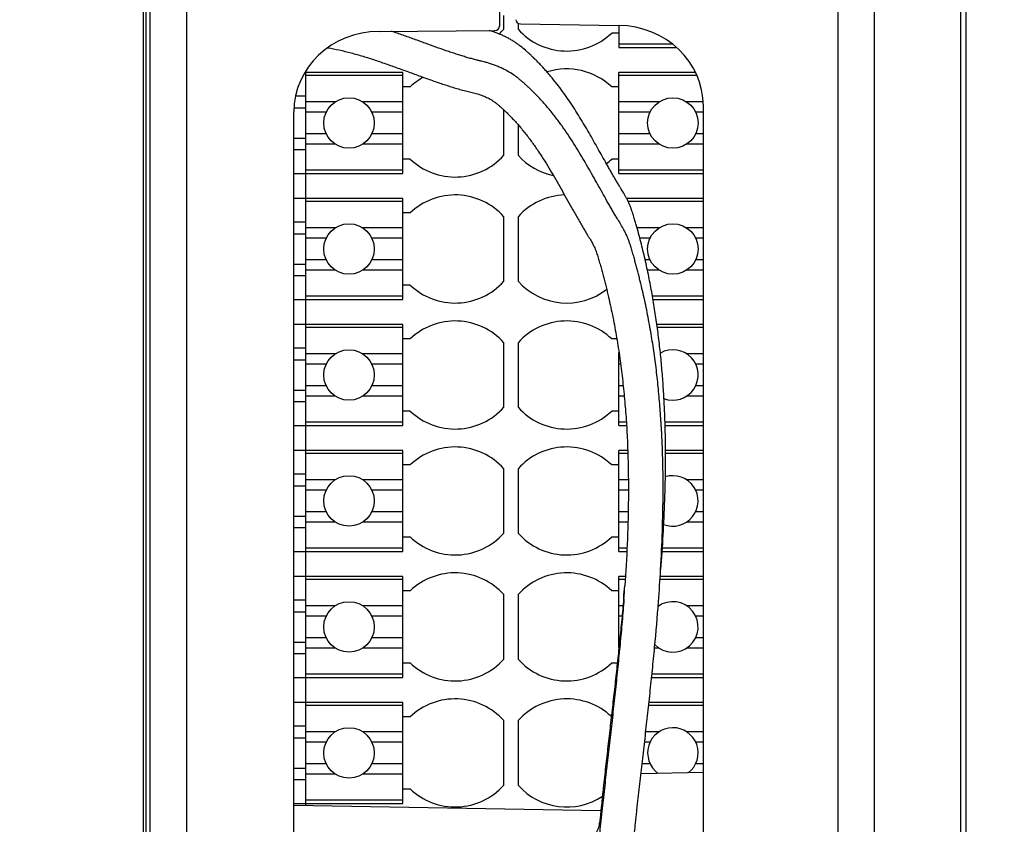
# Model space of a CAD drawing. Header units: inches. Extents: x 0 to 22, y 0 to 17.
# Tile 33 of 42: x 15.217 to 16.294, y 6.171 to 7.051. Entities that reach past the tile are written whole.
import ezdxf

# ---------------------------------------------------------------- set-up
doc = ezdxf.new("R2010")
doc.units = ezdxf.units.IN
doc.header["$LTSCALE"] = 1.21
doc.header["$MEASUREMENT"] = 0
doc.layers.get('0').update_dxf_attribs({"linetype": 'CONTINUOUS'})
doc.layers.add('DIMENSIONS', color=7, linetype='CONTINUOUS')
doc.styles.get("Standard").update_dxf_attribs({"font": 'txt', "width": 0.8})
doc.dimstyles.new('DIMSTYLE_1', dxfattribs={"dimtxt": 0.125, "dimasz": 0.18, "dimexe": 0.125, "dimexo": 0.0625, "dimgap": 0.0625, "dimtad": 0, "dimtih": 1, "dimtoh": 1, "dimzin": 4, "dimdsep": 46, "dimtxsty": 'STANDARD', "dimblk": '_FILLED', "dimblk1": '_FILLED', "dimblk2": '_FILLED', "dimcen": 0.09, "dimadec": 0, "dimazin": 0, "dimtp": 0.001, "dimtm": 0.001, "dimtfac": 1, "dimtofl": 0, "dimtmove": 0, "dimatfit": 3, "dimldrblk": '_FILLED', "dimfxl": 1, "dimtolj": 1, "dimtzin": 4, "dimarcsym": 0})

# ---------------------------------------------------------------- blocks, each defined once
blk = doc.blocks.new('_FILLED')
at = {"color": 0, "linetype": 'BYBLOCK'}
blk.add_solid([(0, 0), (-1, 0.1736), (-1, -0.1736)], dxfattribs=at)
blk = doc.blocks.new('*D6')
at = {"layer": 'DIMENSIONS', "color": 2, "linetype": 'CONTINUOUS'}
for p, q in [((16.215, 8.4001), (17.8775, 8.4001)), ((17.7525, 8.4001), (17.7525, 7.0514)), ((17.7525, 4.9311), (17.7525, 6.8014)), ((16.215, 4.9311), (17.8775, 4.9311))]:
    blk.add_line(p, q, dxfattribs=at)
at = {"layer": 'DIMENSIONS', "color": 2, "linetype": 'CONTINUOUS', "xscale": 0.18, "yscale": 0.18, "zscale": 0.18}
for p, rotation in [((17.7525, 8.4001), 90), ((17.7525, 4.9311), 270)]:
    blk.add_blockref('_FILLED', p, dxfattribs=dict(at, rotation=rotation))
at = {"layer": 'DIMENSIONS', "color": 2, "linetype": 'CONTINUOUS', "insert": (17.7525, 6.9889), "char_height": 0.125, "width": 1.125, "attachment_point": 2, "line_spacing_factor": 0.9}
blk.add_mtext('3.47{\\Ftxt.shx;\\W1.000000;\\H0.125000; }[88.1]', dxfattribs=at)
blk = doc.blocks.new('*D7')
at = {"layer": 'DIMENSIONS', "color": 2, "linetype": 'CONTINUOUS'}
for p, q in [((15.5165, 7.7071), (14.4775, 7.7071)), ((14.6025, 7.7071), (14.6025, 6.7886)), ((14.6025, 5.6201), (14.6025, 6.5386)), ((15.5165, 5.6201), (14.4775, 5.6201))]:
    blk.add_line(p, q, dxfattribs=at)
at = {"layer": 'DIMENSIONS', "color": 2, "linetype": 'CONTINUOUS', "xscale": 0.18, "yscale": 0.18, "zscale": 0.18}
for p, rotation in [((14.6025, 7.7071), 90), ((14.6025, 5.6201), 270)]:
    blk.add_blockref('_FILLED', p, dxfattribs=dict(at, rotation=rotation))
at = {"layer": 'DIMENSIONS', "color": 2, "linetype": 'CONTINUOUS', "insert": (14.6025, 6.7261), "char_height": 0.125, "width": 0.925, "attachment_point": 2, "line_spacing_factor": 0.9}
blk.add_mtext('2.09{\\Ftxt.shx;\\W1.000000;\\H0.125000; }[53]', dxfattribs=at)
blk = doc.blocks.new('*D10')
at = {"layer": 'DIMENSIONS', "color": 2, "linetype": 'CONTINUOUS'}
for p, q in [((15.8225, 7.6684), (17.1275, 7.6684)), ((17.0025, 7.6684), (17.0025, 6.595)), ((17.0025, 5.6559), (17.0025, 6.345)), ((15.8225, 5.6559), (17.1275, 5.6559))]:
    blk.add_line(p, q, dxfattribs=at)
at = {"layer": 'DIMENSIONS', "color": 2, "linetype": 'CONTINUOUS', "xscale": 0.18, "yscale": 0.18, "zscale": 0.18}
for p, rotation in [((17.0025, 7.6684), 90), ((17.0025, 5.6559), 270)]:
    blk.add_blockref('_FILLED', p, dxfattribs=dict(at, rotation=rotation))
at = {"layer": 'DIMENSIONS', "color": 2, "linetype": 'CONTINUOUS', "insert": (17.0025, 6.5325), "char_height": 0.125, "width": 1.125, "attachment_point": 2, "line_spacing_factor": 0.9}
blk.add_mtext('2.01{\\Ftxt.shx;\\W1.000000;\\H0.125000; }[51.1]', dxfattribs=at)

msp = doc.modelspace()

# ---------------------------------------------------------------- linework, layer by layer
at = {"color": 7, "linetype": 'CONTINUOUS'}
for p, q in [((15.3525, 5.0311), (15.3525, 8.3001)), ((16.2525, 5.0311), (16.2525, 8.3001)), ((15.4, 5.6648), (15.4, 7.6595)), ((15.742, 7.6684), (15.742, 7.0434)), ((16.112, 7.6592), (16.112, 5.6651)), ((15.36, 5.7059), (15.36, 7.6184)), ((16.152, 7.6181), (16.152, 5.7061)), ((15.7467, 7.0402), (15.7467, 7.0554)), ((15.7624, 7.0467), (15.7624, 7.0402)), ((15.7649, 7.046), (15.8725, 7.0444)), ((15.6103, 7.0379), (15.7371, 7.0388)), ((15.7364, 7.037), (15.7306, 7.0388)), ((15.8648, 7.0362), (15.8727, 7.0362)), ((15.8727, 7.0444), (15.8727, 7.0204)), ((15.9314, 7.0238), (15.8727, 7.0238)), ((15.8727, 7.0204), (15.9355, 7.0204)), ((15.6364, 6.9929), (15.529, 6.9929)), ((15.5301, 6.1913), (15.5301, 6.9947)), ((15.6364, 6.8826), (15.6364, 6.9929)), ((15.8727, 6.8826), (15.8727, 6.9929)), ((15.9565, 6.9929), (15.8727, 6.9929)), ((15.6364, 6.9895), (15.5301, 6.9895)), ((15.958, 6.9895), (15.8727, 6.9895)), ((15.6443, 6.9771), (15.6364, 6.9771)), ((15.8727, 6.9771), (15.8648, 6.9771)), ((15.5189, 6.9673), (15.5301, 6.9673)), ((15.5625, 6.9609), (15.5301, 6.9609)), ((15.6364, 6.9609), (15.5923, 6.9609)), ((15.9168, 6.9609), (15.8727, 6.9609)), ((15.965, 6.9609), (15.9466, 6.9609)), ((15.517, 6.9543), (15.5301, 6.9543)), ((15.517, 6.0083), (15.517, 6.9498)), ((15.5525, 6.9495), (15.5301, 6.9495)), ((15.6364, 6.9495), (15.6023, 6.9495)), ((15.7467, 6.9024), (15.7467, 6.9519)), ((15.9068, 6.9495), (15.8727, 6.9495)), ((15.965, 6.9495), (15.9566, 6.9495)), ((15.965, 6.9563), (15.965, 6.0028)), ((15.5525, 6.9259), (15.5301, 6.9259)), ((15.6364, 6.9259), (15.6023, 6.9259)), ((15.7624, 6.9356), (15.7624, 6.9024)), ((15.9068, 6.9259), (15.8727, 6.9259)), ((15.965, 6.9259), (15.9566, 6.9259)), ((15.517, 6.9212), (15.5301, 6.9212)), ((15.5301, 6.9082), (15.517, 6.9082)), ((15.5625, 6.9146), (15.5301, 6.9146)), ((15.6364, 6.9146), (15.5923, 6.9146)), ((15.9168, 6.9146), (15.8727, 6.9146)), ((15.965, 6.9146), (15.9466, 6.9146)), ((15.6364, 6.8984), (15.6443, 6.8984)), ((15.8648, 6.8984), (15.8727, 6.8984)), ((15.6364, 6.886), (15.5301, 6.886)), ((15.965, 6.886), (15.8727, 6.886)), ((15.517, 6.8826), (15.6364, 6.8826)), ((15.8727, 6.8826), (15.965, 6.8826)), ((15.6364, 6.8551), (15.517, 6.8551)), ((15.6364, 6.8517), (15.5301, 6.8517)), ((15.6364, 6.7448), (15.6364, 6.8551)), ((15.965, 6.8551), (15.8811, 6.8551)), ((15.965, 6.8517), (15.8827, 6.8517)), ((15.517, 6.8295), (15.5301, 6.8295)), ((15.6443, 6.8393), (15.6364, 6.8393)), ((15.7467, 6.7646), (15.7467, 6.8353)), ((15.7624, 6.8353), (15.7624, 6.7646)), ((15.5625, 6.8231), (15.5301, 6.8231)), ((15.6364, 6.8231), (15.5923, 6.8231)), ((15.9168, 6.8231), (15.8925, 6.8231)), ((15.965, 6.8231), (15.9466, 6.8231)), ((15.517, 6.8165), (15.5301, 6.8165)), ((15.5525, 6.8118), (15.5301, 6.8118)), ((15.6364, 6.8118), (15.6023, 6.8118)), ((15.9068, 6.8118), (15.8956, 6.8118)), ((15.965, 6.8118), (15.9566, 6.8118)), ((15.5525, 6.7881), (15.5301, 6.7881)), ((15.6364, 6.7881), (15.6023, 6.7881)), ((15.9068, 6.7881), (15.9013, 6.7881)), ((15.965, 6.7881), (15.9566, 6.7881)), ((15.517, 6.7834), (15.5301, 6.7834)), ((15.5625, 6.7768), (15.5301, 6.7768)), ((15.6364, 6.7768), (15.5923, 6.7768)), ((15.9168, 6.7768), (15.9038, 6.7768)), ((15.965, 6.7768), (15.9466, 6.7768)), ((15.5301, 6.7704), (15.517, 6.7704)), ((15.6364, 6.7606), (15.6443, 6.7606)), ((15.517, 6.7448), (15.6364, 6.7448)), ((15.6364, 6.7482), (15.5301, 6.7482)), ((15.965, 6.7482), (15.9094, 6.7482)), ((15.91, 6.7448), (15.965, 6.7448)), ((15.6364, 6.7173), (15.517, 6.7173)), ((15.6364, 6.7139), (15.5301, 6.7139)), ((15.6364, 6.607), (15.6364, 6.7173)), ((15.965, 6.7173), (15.9142, 6.7173)), ((15.965, 6.7139), (15.9147, 6.7139)), ((15.6443, 6.7015), (15.6364, 6.7015)), ((15.8703, 6.7015), (15.8648, 6.7015)), ((15.517, 6.6917), (15.5301, 6.6917)), ((15.7467, 6.6268), (15.7467, 6.6975)), ((15.7624, 6.6975), (15.7624, 6.6268)), ((15.517, 6.6787), (15.5301, 6.6787)), ((15.5625, 6.6853), (15.5301, 6.6853)), ((15.6364, 6.6853), (15.5923, 6.6853)), ((15.8727, 6.607), (15.8727, 6.6867)), ((15.965, 6.6853), (15.9466, 6.6853)), ((15.5525, 6.674), (15.5301, 6.674)), ((15.6364, 6.674), (15.6023, 6.674)), ((15.8745, 6.674), (15.8727, 6.674)), ((15.965, 6.674), (15.9566, 6.674)), ((15.5525, 6.6503), (15.5301, 6.6503)), ((15.6364, 6.6503), (15.6023, 6.6503)), ((15.8773, 6.6503), (15.8727, 6.6503)), ((15.965, 6.6503), (15.9566, 6.6503)), ((15.517, 6.6456), (15.5301, 6.6456)), ((15.5625, 6.639), (15.5301, 6.639)), ((15.6364, 6.639), (15.5923, 6.639)), ((15.8785, 6.639), (15.8727, 6.639)), ((15.965, 6.639), (15.9466, 6.639)), ((15.5301, 6.6326), (15.517, 6.6326)), ((15.6364, 6.6228), (15.6443, 6.6228)), ((15.8648, 6.6228), (15.8727, 6.6228)), ((15.517, 6.607), (15.6364, 6.607)), ((15.6364, 6.6104), (15.5301, 6.6104)), ((15.8807, 6.6104), (15.8727, 6.6104)), ((15.8727, 6.607), (15.8809, 6.607)), ((15.965, 6.6104), (15.923, 6.6104)), ((15.9231, 6.607), (15.965, 6.607)), ((15.6364, 6.5795), (15.517, 6.5795)), ((15.6364, 6.5761), (15.5301, 6.5761)), ((15.6364, 6.4692), (15.6364, 6.5795)), ((15.8823, 6.5795), (15.8727, 6.5795)), ((15.8727, 6.4692), (15.8727, 6.5795)), ((15.8824, 6.5761), (15.8727, 6.5761)), ((15.965, 6.5795), (15.9235, 6.5795)), ((15.965, 6.5761), (15.9235, 6.5761)), ((15.6443, 6.5637), (15.6364, 6.5637)), ((15.8727, 6.5637), (15.8648, 6.5637)), ((15.517, 6.5539), (15.5301, 6.5539)), ((15.7467, 6.489), (15.7467, 6.5597)), ((15.7624, 6.5597), (15.7624, 6.489)), ((15.517, 6.5409), (15.5301, 6.5409)), ((15.5625, 6.5475), (15.5301, 6.5475)), ((15.6364, 6.5475), (15.5923, 6.5475)), ((15.883, 6.5475), (15.8727, 6.5475)), ((15.965, 6.5475), (15.9466, 6.5475)), ((15.5525, 6.5362), (15.5301, 6.5362)), ((15.6364, 6.5362), (15.6023, 6.5362)), ((15.8829, 6.5362), (15.8727, 6.5362)), ((15.965, 6.5362), (15.9566, 6.5362)), ((15.517, 6.5078), (15.5301, 6.5078)), ((15.5525, 6.5125), (15.5301, 6.5125)), ((15.6364, 6.5125), (15.6023, 6.5125)), ((15.8827, 6.5125), (15.8727, 6.5125)), ((15.965, 6.5125), (15.9566, 6.5125)), ((15.5625, 6.5012), (15.5301, 6.5012)), ((15.6364, 6.5012), (15.5923, 6.5012)), ((15.8825, 6.5012), (15.8727, 6.5012)), ((15.965, 6.5012), (15.9466, 6.5012)), ((15.5301, 6.4948), (15.517, 6.4948)), ((15.6364, 6.485), (15.6443, 6.485)), ((15.8648, 6.485), (15.8727, 6.485)), ((15.517, 6.4692), (15.6364, 6.4692)), ((15.6364, 6.4726), (15.5301, 6.4726)), ((15.8813, 6.4726), (15.8727, 6.4726)), ((15.8727, 6.4692), (15.8812, 6.4692)), ((15.92, 6.4692), (15.965, 6.4692)), ((15.965, 6.4726), (15.9202, 6.4726)), ((15.6364, 6.4417), (15.517, 6.4417)), ((15.6364, 6.3314), (15.6364, 6.4417)), ((15.8797, 6.4417), (15.8727, 6.4417)), ((15.8727, 6.364), (15.8727, 6.4417)), ((15.965, 6.4417), (15.918, 6.4417)), ((15.6364, 6.4383), (15.5301, 6.4383)), ((15.8795, 6.4383), (15.8727, 6.4383)), ((15.965, 6.4383), (15.9178, 6.4383)), ((15.6443, 6.4259), (15.6364, 6.4259)), ((15.7467, 6.3512), (15.7467, 6.4219)), ((15.7624, 6.4219), (15.7624, 6.3512)), ((15.8727, 6.4259), (15.8648, 6.4259)), ((15.517, 6.4161), (15.5301, 6.4161)), ((15.5625, 6.4097), (15.5301, 6.4097)), ((15.6364, 6.4097), (15.5923, 6.4097)), ((15.8771, 6.4097), (15.8727, 6.4097)), ((15.878, 6.4183), (15.8778, 6.4171)), ((15.9168, 6.4097), (15.9156, 6.4097)), ((15.965, 6.4097), (15.9466, 6.4097)), ((15.517, 6.4031), (15.5301, 6.4031)), ((15.5525, 6.3984), (15.5301, 6.3984)), ((15.6364, 6.3984), (15.6023, 6.3984)), ((15.8761, 6.3984), (15.8727, 6.3984)), ((15.965, 6.3984), (15.9566, 6.3984)), ((15.517, 6.37), (15.5301, 6.37)), ((15.5525, 6.3747), (15.5301, 6.3747)), ((15.6364, 6.3747), (15.6023, 6.3747)), ((15.8738, 6.3747), (15.8727, 6.3747)), ((15.965, 6.3747), (15.9566, 6.3747)), ((15.5301, 6.357), (15.517, 6.357)), ((15.5625, 6.3634), (15.5301, 6.3634)), ((15.6364, 6.3634), (15.5923, 6.3634)), ((15.9168, 6.3634), (15.9116, 6.3634)), ((15.965, 6.3634), (15.9466, 6.3634)), ((15.6364, 6.3472), (15.6443, 6.3472)), ((15.8648, 6.3472), (15.8709, 6.3472)), ((15.6364, 6.3348), (15.5301, 6.3348)), ((15.965, 6.3348), (15.9088, 6.3348)), ((15.517, 6.3314), (15.6364, 6.3314)), ((15.9085, 6.3314), (15.965, 6.3314)), ((15.6364, 6.3039), (15.517, 6.3039)), ((15.6364, 6.1936), (15.6364, 6.3039)), ((15.965, 6.3039), (15.9056, 6.3039)), ((15.6364, 6.3005), (15.5301, 6.3005)), ((15.965, 6.3005), (15.9052, 6.3005)), ((15.6443, 6.2881), (15.6364, 6.2881)), ((15.7467, 6.2134), (15.7467, 6.2841)), ((15.7624, 6.2841), (15.7624, 6.2134)), ((15.517, 6.2783), (15.5301, 6.2783)), ((15.5625, 6.2719), (15.5301, 6.2719)), ((15.6364, 6.2719), (15.5923, 6.2719)), ((15.9168, 6.2719), (15.9021, 6.2719)), ((15.965, 6.2719), (15.9466, 6.2719)), ((15.517, 6.2653), (15.5301, 6.2653)), ((15.5525, 6.2606), (15.5301, 6.2606)), ((15.6364, 6.2606), (15.6023, 6.2606)), ((15.9068, 6.2606), (15.9008, 6.2606)), ((15.965, 6.2606), (15.9566, 6.2606)), ((15.5525, 6.2369), (15.5301, 6.2369)), ((15.6364, 6.2369), (15.6023, 6.2369)), ((15.9068, 6.2369), (15.8981, 6.2369)), ((15.965, 6.2369), (15.9566, 6.2369)), ((15.517, 6.2322), (15.5301, 6.2322)), ((15.965, 6.2273), (15.8968, 6.2261)), ((15.5301, 6.2192), (15.517, 6.2192)), ((15.5625, 6.2256), (15.5301, 6.2256)), ((15.6364, 6.2256), (15.5923, 6.2256)), ((15.6364, 6.2094), (15.6443, 6.2094)), ((15.517, 6.1936), (15.6364, 6.1936)), ((15.6364, 6.197), (15.5301, 6.197)), ((15.517, 6.1916), (15.8529, 6.1857))]:
    msp.add_line(p, q, dxfattribs=at)
at = {"color": 3, "linetype": 'CONTINUOUS'}
for p, q in [((15.355, 8.2551), (15.355, 5.0761)), ((16.2465, 8.2551), (16.2465, 5.0761))]:
    msp.add_line(p, q, dxfattribs=at)
at = {"color": 7, "linetype": 'CONTINUOUS'}
for centre in [(15.5774, 6.9377), (15.9317, 6.9377), (15.5774, 6.7999), (15.9317, 6.7999), (15.5774, 6.6621), (15.5774, 6.5244), (15.5774, 6.3866), (15.5774, 6.2488)]:
    msp.add_circle(centre, 0.0276, dxfattribs=at)
for centre, radius, start, end in [((15.6935, 7.0878), 0.0714, 311.9516, 318.1443), ((15.8156, 7.0878), 0.0714, 221.8557, 313.6028), ((15.8156, 6.9254), 0.0714, 46.3972, 107.4911), ((15.6935, 6.9254), 0.0714, 119.2528, 133.6028), ((15.6935, 6.95), 0.0714, 226.3972, 318.1443), ((15.8156, 6.95), 0.0714, 221.8557, 257.9332), ((15.8156, 6.95), 0.0714, 307.3838, 313.6028), ((15.6935, 6.7876), 0.0714, 41.8557, 133.6028), ((15.8156, 6.7876), 0.0714, 91.8756, 138.1443), ((15.6935, 6.8122), 0.0714, 226.3972, 318.1443), ((15.8156, 6.8122), 0.0714, 221.8557, 307.8588), ((15.6935, 6.6498), 0.0714, 41.8557, 133.6028), ((15.8156, 6.6498), 0.0714, 46.3972, 138.1443), ((15.9317, 6.6621), 0.0276, 248.9316, 119.7987), ((15.6935, 6.6744), 0.0714, 226.3972, 318.1443), ((15.8156, 6.6744), 0.0714, 221.8557, 313.6028), ((15.6935, 6.512), 0.0714, 41.8557, 133.6028), ((15.8156, 6.512), 0.0714, 46.3972, 138.1443), ((15.9317, 6.5244), 0.0276, 248.2915, 107.7724), ((15.6935, 6.5367), 0.0714, 226.3972, 318.1443), ((15.8156, 6.5367), 0.0714, 221.8557, 313.6028), ((15.6935, 6.3743), 0.0714, 41.8557, 133.6028), ((15.8156, 6.3743), 0.0714, 46.3972, 138.1443), ((13.8387, 6.5697), 2.0831, 355.7192, 356.6853), ((13.2519, 6.6509), 2.6363, 354.9387, 355.2245), ((13.7628, 6.5753), 2.1212, 355.7228, 356.1108), ((15.9317, 6.3866), 0.0276, 224.2382, 126.0516), ((15.6935, 6.3989), 0.0714, 226.3972, 318.1443), ((15.8156, 6.3989), 0.0714, 221.8557, 313.6028), ((15.6935, 6.2365), 0.0714, 41.8557, 133.6028), ((15.8156, 6.2365), 0.0714, 46.8575, 138.1443), ((15.9317, 6.2488), 0.0276, 307.5151, 234.4162), ((15.6935, 6.2611), 0.0714, 226.3972, 318.1443), ((15.8156, 6.2611), 0.0714, 221.8557, 303.3266)]:
    msp.add_arc(centre, radius, start, end, dxfattribs=at)
for centre, major_axis, ratio, start_param, end_param in [((15.765, 7.0507), (0.00499, 0.00037), 0.935998, 3.072076, 4.616693), ((15.612, 6.9489), (0.0948, -0.007), 0.935943, 1.657733, 3.211076), ((15.737, 7.0435), (0.00499, -0.00037), 0.935943, -1.483859, 0.069484), ((15.87, 6.9554), (0.0948, 0.007), 0.935998, -0.069516, 1.4751)]:
    msp.add_ellipse(centre, major_axis=major_axis, ratio=ratio, start_param=start_param, end_param=end_param, dxfattribs=at)
for points, knots in [([(15.9183, 6.4493), (15.9191, 6.4633), (15.9204, 6.4913), (15.9212, 6.5334), (15.9208, 6.5685), (15.9197, 6.5965), (15.9184, 6.6176), (15.9167, 6.6386), (15.9146, 6.6597), (15.912, 6.6807), (15.9094, 6.6982), (15.907, 6.7122), (15.9051, 6.7227), (15.9031, 6.7332), (15.9009, 6.7437), (15.8985, 6.7542), (15.8964, 6.7629), (15.8947, 6.7699), (15.8934, 6.7751), (15.892, 6.7803), (15.8906, 6.7855), (15.8892, 6.7907), (15.8879, 6.7952), (15.8868, 6.7988), (15.8859, 6.8018), (15.8849, 6.8049), (15.8837, 6.8083), (15.8826, 6.8112), (15.8816, 6.8136), (15.8808, 6.8154), (15.8799, 6.8173), (15.8788, 6.8196), (15.8768, 6.8233), (15.8746, 6.8271), (15.8727, 6.8302), (15.8718, 6.8317), (15.8704, 6.8338), (15.8685, 6.837), (15.866, 6.8413), (15.8635, 6.8457), (15.86, 6.8516), (15.8558, 6.8592), (15.8507, 6.8684), (15.8454, 6.8777), (15.8401, 6.8871), (15.8346, 6.8966), (15.8289, 6.9062), (15.823, 6.9158), (15.8167, 6.9254), (15.8101, 6.9349), (15.8031, 6.9444), (15.7969, 6.9521), (15.7917, 6.9582), (15.7877, 6.9627), (15.7835, 6.9672), (15.7799, 6.9708), (15.777, 6.9737), (15.7747, 6.9759), (15.7727, 6.9778), (15.7711, 6.9792), (15.7694, 6.9807), (15.7672, 6.9827), (15.7643, 6.9851), (15.7612, 6.9876), (15.7565, 6.991), (15.7514, 6.9941), (15.746, 6.9969), (15.7418, 6.9989), (15.7382, 7.0004), (15.7354, 7.0014), (15.7332, 7.0022), (15.7312, 7.0028), (15.7285, 7.0036), (15.7256, 7.0044), (15.7228, 7.0051), (15.7208, 7.0056), (15.7195, 7.0059), (15.7183, 7.0062), (15.7167, 7.0066), (15.7147, 7.0071), (15.7124, 7.0077), (15.71, 7.0084), (15.7075, 7.0091), (15.7041, 7.0101), (15.6998, 7.0114), (15.6946, 7.0131), (15.6892, 7.0148), (15.6818, 7.0174), (15.6723, 7.0207), (15.6607, 7.025), (15.6487, 7.0293), (15.6365, 7.0337), (15.6282, 7.0366), (15.624, 7.038)], [0, 0, 0, 0, 0.057781, 0.11556, 0.173369, 0.202299, 0.231256, 0.260249, 0.289293, 0.318411, 0.347609, 0.362233, 0.37687, 0.391536, 0.406253, 0.421042, 0.435902, 0.443317, 0.450689, 0.458008, 0.465342, 0.472793, 0.480461, 0.484423, 0.488582, 0.493069, 0.497993, 0.503276, 0.506001, 0.508754, 0.511516, 0.514263, 0.519584, 0.528711, 0.532522, 0.534327, 0.536093, 0.542921, 0.549693, 0.556644, 0.5637, 0.577928, 0.592354, 0.607023, 0.621918, 0.637016, 0.652306, 0.667787, 0.683477, 0.699402, 0.715597, 0.732048, 0.740328, 0.748618, 0.756936, 0.765373, 0.769666, 0.774024, 0.778461, 0.780713, 0.782993, 0.787731, 0.792867, 0.798469, 0.804387, 0.816691, 0.823022, 0.829427, 0.835803, 0.838944, 0.842036, 0.845053, 0.847958, 0.85328, 0.857765, 0.85974, 0.861586, 0.863342, 0.865041, 0.868345, 0.871638, 0.875044, 0.878567, 0.882172, 0.889536, 0.897101, 0.904871, 0.912843, 0.929327, 0.946406, 0.963943, 0.981837, 1, 1, 1, 1]), ([(15.9186, 6.4493), (15.9196, 6.4619), (15.9212, 6.4872), (15.923, 6.5251), (15.9238, 6.5631), (15.9236, 6.5948), (15.9228, 6.6202), (15.9219, 6.6392), (15.9206, 6.6582), (15.919, 6.6772), (15.917, 6.6962), (15.9146, 6.7152), (15.9118, 6.7342), (15.9086, 6.7532), (15.9049, 6.7721), (15.9015, 6.7879), (15.8984, 6.8005), (15.8961, 6.8099), (15.894, 6.8177), (15.8925, 6.8232), (15.8916, 6.8264), (15.8909, 6.8288), (15.8902, 6.8312), (15.8895, 6.8338), (15.8887, 6.8364), (15.8878, 6.8392), (15.8868, 6.8421), (15.8856, 6.8453), (15.8843, 6.8486), (15.8828, 6.8519), (15.8812, 6.855), (15.8796, 6.858), (15.878, 6.8607), (15.8766, 6.8631), (15.8754, 6.865), (15.8746, 6.8664), (15.8738, 6.8677), (15.8728, 6.8693), (15.8713, 6.8719), (15.8694, 6.8751), (15.8671, 6.879), (15.8648, 6.883), (15.8625, 6.887), (15.8602, 6.8911), (15.8571, 6.8966), (15.8532, 6.9035), (15.8485, 6.9119), (15.8421, 6.9234), (15.8354, 6.9348), (15.8284, 6.9463), (15.8229, 6.955), (15.8172, 6.9636), (15.8111, 6.9722), (15.8047, 6.9807), (15.799, 6.9877), (15.7943, 6.9932), (15.7907, 6.9973), (15.787, 7.0013), (15.7831, 7.0053), (15.7798, 7.0086), (15.777, 7.0112), (15.7753, 7.0129), (15.7738, 7.0142), (15.7723, 7.0156), (15.7694, 7.0181), (15.7659, 7.021), (15.7625, 7.0235), (15.7604, 7.025), (15.7582, 7.0265), (15.7553, 7.0283), (15.7517, 7.0304), (15.748, 7.0323), (15.7442, 7.034), (15.7403, 7.0356), (15.7377, 7.0366), (15.7364, 7.037)], [0, 0, 0, 0, 0.058684, 0.11736, 0.176033, 0.234729, 0.264097, 0.293485, 0.322901, 0.352352, 0.381853, 0.411424, 0.44107, 0.470773, 0.500561, 0.530563, 0.545656, 0.560668, 0.575539, 0.583062, 0.586881, 0.590753, 0.594688, 0.598711, 0.602911, 0.607394, 0.612266, 0.617514, 0.623003, 0.628602, 0.634165, 0.639487, 0.644349, 0.64865, 0.65254, 0.654385, 0.656191, 0.659717, 0.663168, 0.670017, 0.677016, 0.684148, 0.691333, 0.69855, 0.705808, 0.720471, 0.735359, 0.750457, 0.781207, 0.796844, 0.812664, 0.828685, 0.844931, 0.861432, 0.878158, 0.886567, 0.894985, 0.903422, 0.911949, 0.920647, 0.925086, 0.929597, 0.931883, 0.934195, 0.938968, 0.949626, 0.955525, 0.95856, 0.961631, 0.967868, 0.974219, 0.980669, 0.987176, 0.993651, 1, 1, 1, 1]), ([(15.5542, 7.02), (15.5584, 7.0193), (15.5669, 7.0176), (15.5798, 7.0144), (15.5928, 7.0107), (15.606, 7.0065), (15.6192, 7.0019), (15.6325, 6.9972), (15.6457, 6.9924), (15.6588, 6.9876), (15.6717, 6.983), (15.6845, 6.9787), (15.6949, 6.9755), (15.7032, 6.9732), (15.7092, 6.9717), (15.7142, 6.9705), (15.7181, 6.9695), (15.7209, 6.9686), (15.7238, 6.9676), (15.7266, 6.9664), (15.7293, 6.9651), (15.7319, 6.9637), (15.7345, 6.9621), (15.7369, 6.9604), (15.7393, 6.9586), (15.7416, 6.9567), (15.7438, 6.9547), (15.746, 6.9527), (15.7481, 6.9507), (15.751, 6.948), (15.7544, 6.9445), (15.7584, 6.9403), (15.7623, 6.9359), (15.7661, 6.9315), (15.7697, 6.927), (15.7745, 6.9209), (15.7802, 6.9131), (15.7868, 6.9034), (15.7931, 6.8936), (15.7991, 6.8836), (15.805, 6.8735), (15.8108, 6.8633), (15.8165, 6.853), (15.8213, 6.8445), (15.8251, 6.8377), (15.828, 6.8326), (15.8309, 6.8275), (15.8334, 6.8233), (15.8354, 6.82), (15.8369, 6.8175), (15.8381, 6.8154), (15.8391, 6.8137), (15.8402, 6.8121), (15.8414, 6.81), (15.8434, 6.8067), (15.8457, 6.8024), (15.8478, 6.7971), (15.8493, 6.7926), (15.8504, 6.7889), (15.8512, 6.7861), (15.852, 6.7834), (15.8531, 6.7797), (15.8543, 6.7751), (15.8558, 6.7696), (15.8573, 6.764), (15.8586, 6.7585), (15.86, 6.7529), (15.8617, 6.7455), (15.8638, 6.7363), (15.8661, 6.7252), (15.8682, 6.714), (15.8702, 6.7029), (15.872, 6.6917), (15.8742, 6.6768), (15.8766, 6.6581), (15.8789, 6.6356), (15.8807, 6.6131), (15.882, 6.5905), (15.8827, 6.5679), (15.8831, 6.5453), (15.883, 6.515), (15.8819, 6.477), (15.8802, 6.4466), (15.8791, 6.4314)], [0, 0, 0, 0, 0.016889, 0.034307, 0.052172, 0.070383, 0.088826, 0.107377, 0.125909, 0.14429, 0.16239, 0.180082, 0.197246, 0.205596, 0.213775, 0.221786, 0.225749, 0.229699, 0.233657, 0.237623, 0.241591, 0.245554, 0.249505, 0.253435, 0.257347, 0.261248, 0.265139, 0.269021, 0.272893, 0.276757, 0.284461, 0.292142, 0.299806, 0.307457, 0.315101, 0.322742, 0.338027, 0.353331, 0.368666, 0.384033, 0.399429, 0.414846, 0.430274, 0.445699, 0.453407, 0.46111, 0.468805, 0.476494, 0.480334, 0.484173, 0.488009, 0.489926, 0.491843, 0.49567, 0.499484, 0.507065, 0.514607, 0.522159, 0.52594, 0.52972, 0.533497, 0.537271, 0.544812, 0.552342, 0.559862, 0.567372, 0.574874, 0.582367, 0.597331, 0.612268, 0.627182, 0.642077, 0.656956, 0.671822, 0.701529, 0.73122, 0.760914, 0.790629, 0.820376, 0.850168, 0.880012, 0.939878, 1, 1, 1, 1]), ([(15.8781, 6.4171), (15.8775, 6.4088), (15.8762, 6.3924), (15.8739, 6.3677), (15.8715, 6.343), (15.8689, 6.3182), (15.8662, 6.2934), (15.8639, 6.2728), (15.862, 6.2563), (15.8606, 6.2438), (15.8592, 6.2314), (15.8578, 6.219), (15.8564, 6.2066), (15.855, 6.1942), (15.8539, 6.1838), (15.853, 6.1756), (15.8523, 6.1694), (15.8516, 6.1631), (15.8511, 6.158), (15.8506, 6.1538), (15.8503, 6.1507), (15.8501, 6.1481), (15.8498, 6.1461), (15.8496, 6.144), (15.8493, 6.1414), (15.8489, 6.1384), (15.8484, 6.1353), (15.8477, 6.1324), (15.8469, 6.1299), (15.8461, 6.128), (15.8455, 6.1267), (15.8448, 6.1253), (15.8437, 6.1235), (15.8423, 6.1214), (15.8403, 6.1189), (15.8382, 6.1165), (15.8358, 6.1143), (15.8334, 6.1123), (15.8309, 6.1103), (15.8273, 6.1079), (15.8228, 6.1052), (15.8181, 6.1027), (15.8142, 6.1008), (15.8113, 6.0994), (15.8084, 6.098), (15.8045, 6.0961), (15.7996, 6.0938), (15.7936, 6.0911), (15.7857, 6.0876), (15.7756, 6.0832), (15.7633, 6.0783), (15.7551, 6.0751), (15.751, 6.0735)], [0, 0, 0, 0, 0.061447, 0.123022, 0.184711, 0.246504, 0.308383, 0.370333, 0.401328, 0.432335, 0.463351, 0.494373, 0.525399, 0.556427, 0.587455, 0.602968, 0.61848, 0.633992, 0.649502, 0.657256, 0.66501, 0.672763, 0.67664, 0.680515, 0.688247, 0.695938, 0.703571, 0.711149, 0.718695, 0.722472, 0.726264, 0.730075, 0.733909, 0.741647, 0.749479, 0.757389, 0.765347, 0.773316, 0.781259, 0.789181, 0.80503, 0.820951, 0.828945, 0.836958, 0.844987, 0.853032, 0.869166, 0.885357, 0.901602, 0.934237, 0.967046, 1, 1, 1, 1]), ([(15.8778, 6.4171), (15.8772, 6.4096), (15.8758, 6.3946), (15.8735, 6.372), (15.8712, 6.3495), (15.8687, 6.3269), (15.8666, 6.3081), (15.8649, 6.293), (15.8636, 6.2817), (15.8623, 6.2704), (15.861, 6.2591), (15.8597, 6.2478), (15.8584, 6.2364), (15.8572, 6.2251), (15.8561, 6.2157), (15.8553, 6.2081), (15.8547, 6.2025), (15.8541, 6.1968), (15.8536, 6.1921), (15.8532, 6.1883), (15.8529, 6.1855), (15.8527, 6.1831), (15.8525, 6.1813), (15.8523, 6.1794), (15.852, 6.177), (15.8515, 6.1733), (15.8509, 6.1696), (15.8499, 6.166), (15.8491, 6.1639), (15.8483, 6.1622), (15.8475, 6.1605), (15.8463, 6.1585), (15.8447, 6.1561), (15.8423, 6.1531), (15.8389, 6.1497), (15.8344, 6.1459), (15.8296, 6.1427), (15.8245, 6.1397), (15.8202, 6.1375), (15.8167, 6.1357), (15.8132, 6.134), (15.8087, 6.1319), (15.8034, 6.1294), (15.798, 6.1269), (15.7926, 6.1245), (15.7853, 6.1213), (15.776, 6.1174), (15.7649, 6.1129), (15.7574, 6.11), (15.7536, 6.1086)], [0, 0, 0, 0, 0.061522, 0.123145, 0.184858, 0.246649, 0.308502, 0.339448, 0.370404, 0.401368, 0.432339, 0.463315, 0.494293, 0.525272, 0.556251, 0.571739, 0.587227, 0.602713, 0.618198, 0.62594, 0.633682, 0.641423, 0.645294, 0.649163, 0.656888, 0.664578, 0.679801, 0.687347, 0.694881, 0.698661, 0.702458, 0.710111, 0.717852, 0.725678, 0.741509, 0.757402, 0.77322, 0.789055, 0.80496, 0.812943, 0.820943, 0.836988, 0.853087, 0.869239, 0.885441, 0.901689, 0.934314, 0.967091, 1, 1, 1, 1]), ([(15.7654, 6.0405), (15.7697, 6.0421), (15.7784, 6.0455), (15.7913, 6.0507), (15.802, 6.0553), (15.8104, 6.059), (15.8166, 6.0618), (15.8218, 6.0642), (15.8259, 6.0662), (15.8301, 6.0682), (15.8345, 6.0703), (15.839, 6.0727), (15.844, 6.0754), (15.8506, 6.0794), (15.8571, 6.0841), (15.8624, 6.0886), (15.8663, 6.0923), (15.8701, 6.0965), (15.8731, 6.1002), (15.8754, 6.1035), (15.877, 6.106), (15.8786, 6.1088), (15.8798, 6.1111), (15.8807, 6.113), (15.8816, 6.1149), (15.8825, 6.1173), (15.8835, 6.1202), (15.8844, 6.1229), (15.8851, 6.1256), (15.8856, 6.1281), (15.8861, 6.1305), (15.8865, 6.1328), (15.8868, 6.1349), (15.8871, 6.1375), (15.8874, 6.14), (15.8876, 6.1423), (15.8879, 6.1444), (15.8881, 6.147), (15.8885, 6.1501), (15.8888, 6.1531), (15.8891, 6.1562), (15.8895, 6.1603), (15.8901, 6.1654), (15.8908, 6.1716), (15.8914, 6.1778), (15.8921, 6.184), (15.893, 6.1922), (15.8942, 6.2025), (15.8956, 6.2149), (15.897, 6.2273), (15.8984, 6.2397), (15.8998, 6.2521), (15.9017, 6.2687), (15.904, 6.2894), (15.9067, 6.3143), (15.9093, 6.3393), (15.9126, 6.3726), (15.9147, 6.3976), (15.916, 6.4142)], [0, 0, 0, 0, 0.031622, 0.063043, 0.09428, 0.109867, 0.125389, 0.14068, 0.148322, 0.156103, 0.1725, 0.181301, 0.190626, 0.211021, 0.233411, 0.245247, 0.25748, 0.27011, 0.283179, 0.289939, 0.29689, 0.303997, 0.311171, 0.314757, 0.318327, 0.325374, 0.332216, 0.338748, 0.344904, 0.350711, 0.356207, 0.361419, 0.366336, 0.370934, 0.379183, 0.382967, 0.386627, 0.39372, 0.400632, 0.407507, 0.414456, 0.421468, 0.435542, 0.449577, 0.463584, 0.47759, 0.491613, 0.519708, 0.54785, 0.576017, 0.604197, 0.632391, 0.660602, 0.71708, 0.773615, 0.830186, 0.88678, 1, 1, 1, 1])]:
    msp.add_open_spline(points, degree=3, knots=knots, dxfattribs=at)

# ---------------------------------------------------------------- dimensions: what is measured, and where the dimension line sits
at = {"layer": 'DIMENSIONS', "color": 2, "linetype": 'CONTINUOUS'}
for base, p1, p2, picture, middle in [((17.7525, 4.9311), (16.1525, 8.4001), (16.1525, 4.9311), '*D6', (17.7525, 6.9264)), ((14.6025, 5.6201), (15.579, 7.7071), (15.579, 5.6201), '*D7', (14.6025, 6.6636)), ((17.0025, 5.6559), (15.76, 7.6684), (15.76, 5.6559), '*D10', (17.0025, 6.47))]:
    dim = msp.add_linear_dim(base=base, p1=p1, p2=p2, angle=270, dimstyle='DIMSTYLE_1', dxfattribs=at)
    dim.commit()
    dim.dimension.update_dxf_attribs({"geometry": picture, "text_midpoint": middle, "dimtype": 160})

doc.saveas('drawing.dxf')
